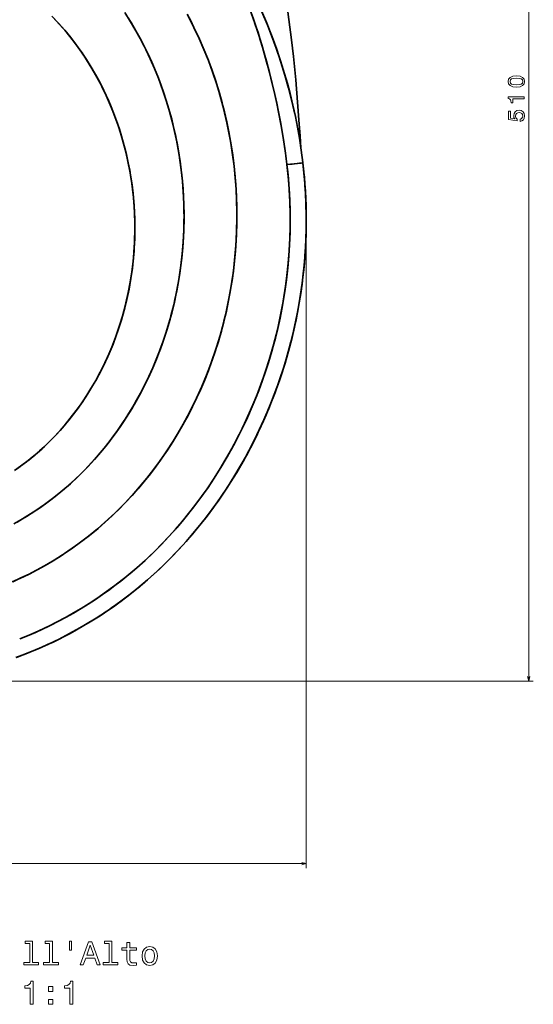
# Model space of a CAD drawing. Extents: x 410 to 1710, y 24 to 1526.
# Tile 3 of 7: x 653 to 878, y 24 to 455. Entities that reach past the tile are written whole.
import ezdxf

# ---------------------------------------------------------------- set-up
doc = ezdxf.new("R2010")
doc.units = 0

msp = doc.modelspace()

# ---------------------------------------------------------------- linework, layer by layer
at = {"color": 7, "lineweight": 13}
for p, q in [((876.28, 675.58), (876.28, 165.89)), ((778.83, 365.63), (778.83, 84.03)), ((596.51, 165.89), (878.28, 165.89)), ((410.17, 86.03), (778.83, 86.03))]:
    msp.add_line(p, q, dxfattribs=at)
at = {"color": 7, "lineweight": 35, "ltscale": 0.003928}
msp.add_line((769.65, 430.62), (769.66, 430.46), dxfattribs=at)
at = {"color": 7, "lineweight": 35, "ltscale": 0.001019}
msp.add_line((777.34, 392.76), (777.33, 392.8), dxfattribs=at)
at = {"color": 7, "lineweight": 35, "ltscale": 0.005183}
msp.add_line((777.36, 392.6), (777.33, 392.8), dxfattribs=at)
at = {"color": 7, "lineweight": 35, "ltscale": 0.001023}
msp.add_line((777.33, 392.8), (777.34, 392.76), dxfattribs=at)
at = {"color": 7, "lineweight": 35, "ltscale": 0.004833}
for p, q in [((777.36, 392.57), (777.34, 392.76)), ((777.34, 392.76), (777.36, 392.57))]:
    msp.add_line(p, q, dxfattribs=at)
at = {"color": 7, "lineweight": 35, "ltscale": 0.001355}
msp.add_line((770.38, 391.93), (770.38, 391.99), dxfattribs=at)
at = {"color": 7, "lineweight": 35, "ltscale": 0.001356}
msp.add_line((770.38, 391.93), (770.38, 391.99), dxfattribs=at)
at = {"color": 7, "lineweight": 35, "ltscale": 0.003154}
msp.add_line((770.4, 391.81), (770.38, 391.93), dxfattribs=at)
at = {"color": 7, "lineweight": 35, "ltscale": 0.003156}
msp.add_line((770.4, 391.81), (770.38, 391.93), dxfattribs=at)
at = {"color": 7, "lineweight": 35, "ltscale": 0.000568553}
msp.add_line((770.41, 391.81), (770.43, 391.81), dxfattribs=at)
at = {"color": 7, "lineweight": 35, "ltscale": 0.000565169}
msp.add_line((770.43, 391.81), (770.41, 391.81), dxfattribs=at)
at = {"color": 7, "lineweight": 35}
for points in [[(776.53, 399.17), (776.11, 404.35), (775.63, 411.46), (775.06, 419.17), (774.22, 428.94), (773.2, 439.07), (772.36, 446.38), (771.24, 455.34), (769.85, 465.52), (768.39, 475.58), (766.09, 490.53), (763.16, 509.23), (761.63, 519.16), (760.87, 524.27), (760.13, 529.39), (759.25, 535.11)], [(765.06, 422.45), (763.93, 427.33), (762.72, 432.19), (761.44, 437.03), (760.44, 440.64), (759.39, 444.24), (757.92, 448.96), (756.36, 453.65), (754.7, 458.29), (753.05, 462.53), (751.32, 466.73), (749.48, 470.88), (748.25, 473.51), (746.97, 476.11), (745.64, 478.74), (744.27, 481.35), (741.45, 486.46), (738.51, 491.52)], [(765.06, 422.45), (764.23, 426.06), (763.35, 429.67), (762.44, 433.27), (761.49, 436.86), (759.69, 443.23), (758.73, 446.41), (757.73, 449.57), (756.68, 452.71), (755.59, 455.84), (754, 460.12), (752.31, 464.37), (750.51, 468.58), (748.61, 472.73), (747.19, 475.68), (745.71, 478.61), (744, 481.85), (742.24, 485.06), (740.39, 488.3), (738.51, 491.52)], [(739.92, 494.64), (742.72, 490.27), (745.43, 485.84), (748.05, 481.35), (750.58, 476.81), (752.75, 472.71), (754.84, 468.57), (756.85, 464.39), (759.26, 459.08), (761.54, 453.7), (763.69, 448.26), (765.71, 442.76), (767.59, 437.21), (769.32, 431.6)], [(773.81, 413.94), (772.52, 419.66), (771.08, 425.35), (769.5, 431.02), (767.77, 436.64), (765.9, 442.23), (763.88, 447.77), (761.72, 453.27), (759.43, 458.71), (756.99, 464.11), (754.41, 469.45), (751.69, 474.74), (750.21, 477.49), (748.69, 480.23), (747.12, 482.98), (745.51, 485.71), (742.19, 491.12), (739.93, 494.64)], [(726.73, 457.6), (728.23, 454.73), (729.67, 451.84), (731.91, 447.07), (734.02, 442.23), (735.99, 437.33), (737.81, 432.37), (739.49, 427.37), (740.8, 423.12), (742, 418.84), (743.1, 414.54), (744.11, 410.18), (745.01, 405.8), (745.8, 401.39), (746.5, 396.95), (747.09, 392.5), (747.58, 388.03), (747.99, 383.07), (748.28, 378.1), (748.44, 373.12), (748.47, 368.14), (748.37, 363.16), (748.16, 358.65), (747.86, 354.14), (747.44, 349.64), (746.92, 345.15), (746.29, 340.68), (745.56, 336.22), (744.72, 331.79), (743.78, 327.39), (742.74, 323.01), (741.6, 318.7), (740.35, 314.42), (739.01, 310.16), (737.57, 305.97), (736.03, 301.81), (734.39, 297.68), (732.67, 293.64), (730.84, 289.63), (728.93, 285.68), (726.91, 281.77), (724.84, 277.98), (722.67, 274.24), (720.41, 270.56), (718.06, 266.94), (715.62, 263.37), (713.14, 259.93), (710.57, 256.56), (707.92, 253.25), (705.18, 250.01), (702.37, 246.84), (699.52, 243.81), (696.6, 240.84), (693.6, 237.96), (690.56, 235.18), (687.46, 232.49), (684.28, 229.88), (681.07, 227.38), (677.8, 224.97), (674.47, 222.64), (671.08, 220.41), (667.7, 218.31), (664.26, 216.29), (660.76, 214.38), (657.22, 212.55), (653.66, 210.84), (650.05, 209.23)], [(726.99, 457.1), (729.37, 452.45), (731.62, 447.73), (733.72, 442.94), (735.69, 438.1), (737.44, 433.44), (739.05, 428.73), (740.55, 423.97), (741.91, 419.18), (743.02, 414.86), (744.03, 410.51), (744.94, 406.13), (745.84, 401.15), (746.61, 396.14), (747.25, 391.12), (747.76, 386.08), (748.12, 381.12), (748.36, 376.15), (748.47, 371.17), (748.44, 366.19), (748.29, 361.22), (748.02, 356.39), (747.63, 351.56), (747.12, 346.75), (746.48, 341.96), (745.73, 337.18), (744.85, 332.43), (743.85, 327.69), (742.82, 323.34), (741.68, 319.01), (740.44, 314.7), (738.83, 309.63), (737.08, 304.61), (735.19, 299.64), (733.15, 294.74), (730.97, 289.89), (729.07, 285.97), (727.08, 282.09), (725, 278.27), (722.82, 274.49), (720.55, 270.78), (717.85, 266.61), (715.02, 262.53), (712.08, 258.53), (709.03, 254.61), (705.86, 250.8), (702.58, 247.08), (699.75, 244.04), (696.84, 241.08), (693.86, 238.2), (690.8, 235.39), (687.67, 232.67), (683.91, 229.58), (680.05, 226.61), (676.11, 223.76), (672.07, 221.05), (667.95, 218.46), (664.52, 216.44), (661.03, 214.52), (657.5, 212.69), (653.92, 210.96), (650.33, 209.35)], [(650.74, 234.63), (653.89, 236.4), (656.32, 237.85), (659.96, 240.16), (662.34, 241.77), (664.66, 243.41), (667.63, 245.64), (670.7, 248.07), (672.79, 249.81), (674.94, 251.68), (677.57, 254.09), (680.1, 256.52), (683.13, 259.61), (686.06, 262.78), (688.73, 265.86), (691.04, 268.66), (692.66, 270.72), (694.07, 272.58), (696.33, 275.68), (697.63, 277.56), (699.07, 279.7), (701.2, 283.02), (703.58, 286.98), (705.84, 291.02), (707.98, 295.12), (709.7, 298.64), (711.61, 302.85), (712.88, 305.85), (714.05, 308.77), (714.97, 311.18), (715.87, 313.67), (717.35, 318.06), (718.72, 322.53), (719.91, 326.87), (721.08, 331.66), (721.89, 335.39), (722.77, 340.02), (723.2, 342.58), (723.94, 347.71), (724.52, 352.86), (724.94, 358.04), (725.21, 363.22), (725.29, 366.54), (725.31, 369.87), (725.23, 374.43), (725.1, 377.75), (724.82, 382.15), (724.63, 384.53), (724.1, 389.55), (723.6, 393.29), (722.79, 398.39), (722.34, 400.86), (721.53, 404.85), (720.59, 408.95), (719.91, 411.69), (718.69, 416.12), (717.55, 419.86), (716.47, 423.15), (715.31, 426.44), (714.08, 429.7), (712.37, 433.93), (711.18, 436.68), (709.57, 440.17), (707.89, 443.61), (706.12, 447.01), (704.27, 450.36), (701.92, 454.35), (699.37, 458.4)], [(667.47, 456.72), (670.32, 453.71), (673.06, 450.6), (675.7, 447.39), (678.23, 444.08), (680.45, 440.97), (682.58, 437.79), (684.61, 434.53), (686.54, 431.22), (688.38, 427.84), (690.27, 424.09), (692.04, 420.27), (693.7, 416.39), (695.23, 412.46), (696.49, 408.88), (697.66, 405.27), (698.73, 401.63), (699.82, 397.45), (700.78, 393.23), (701.61, 388.98), (702.3, 384.71), (702.79, 381.12), (703.18, 377.51), (703.47, 373.89), (703.67, 370.25), (703.78, 366.62), (703.8, 362.99), (703.72, 359.36), (703.55, 355.73), (703.2, 351.13), (702.69, 346.53), (702.04, 341.94), (701.23, 337.38), (700.27, 332.85), (699.36, 329.14), (698.35, 325.46), (697.25, 321.81), (695.8, 317.55), (694.22, 313.33), (692.49, 309.17), (690.63, 305.07), (688.62, 301.04), (686.65, 297.4), (684.57, 293.82), (682.77, 290.94), (680.89, 288.1), (678.94, 285.33), (676.91, 282.61), (674.85, 280), (672.72, 277.45), (670.52, 274.96), (668.25, 272.53), (666.75, 271), (665.21, 269.49), (663.13, 267.53), (660.99, 265.62), (658.81, 263.77), (656.31, 261.76), (653.74, 259.82), (651.12, 257.96)], [(700.86, 456.07), (702.16, 453.95), (704.27, 450.36), (706.48, 446.34), (708.57, 442.26), (710.53, 438.11), (712.38, 433.9), (714.11, 429.63), (715.2, 426.74), (716.24, 423.82), (717.69, 419.44), (718.99, 415.05), (720.18, 410.63), (720.92, 407.57), (721.9, 403.12), (722.26, 401.28), (723.02, 397.04), (723.67, 392.79), (723.84, 391.56), (724.35, 387.33), (724.75, 383.03), (724.9, 381.05), (725.1, 377.76), (725.23, 374.47), (725.29, 372.34), (725.31, 368.12), (725.2, 363.13), (725.06, 360.07), (724.75, 355.5), (724.32, 350.95), (723.81, 346.74), (723.44, 344.17), (722.6, 339.07), (722.12, 336.53), (721.5, 333.53), (720.82, 330.53), (719.61, 325.73), (719.2, 324.23), (717.77, 319.38), (716.19, 314.59), (714.78, 310.68), (713.25, 306.75), (711.65, 302.94), (709.94, 299.17), (708.14, 295.45), (706.25, 291.78), (704.56, 288.7), (702.41, 285), (700.16, 281.38), (698.27, 278.5), (695.91, 275.1), (693.46, 271.77), (691.89, 269.74), (690.29, 267.74), (687.79, 264.75), (684.87, 261.47), (681.86, 258.29), (678.75, 255.21), (675.55, 252.23), (672.26, 249.37), (668.89, 246.62), (665.43, 243.98), (662.4, 241.82), (659.31, 239.74), (655.78, 237.52), (652.18, 235.43)], [(652.34, 258.81), (654.93, 260.7), (657.46, 262.67), (659.94, 264.71), (662.09, 266.59), (664.2, 268.52), (666.26, 270.51), (667.78, 272.04), (669.26, 273.59), (671.05, 275.54), (672.79, 277.52), (675.53, 280.83), (678.15, 284.25), (680.65, 287.75), (683.03, 291.34), (685.28, 295.02), (686.65, 297.4), (687.97, 299.81), (690, 303.79), (691.9, 307.84), (693.67, 311.96), (695.29, 316.13), (696.77, 320.36), (697.92, 323.98), (698.96, 327.64), (699.91, 331.32), (700.91, 335.82), (701.77, 340.36), (702.48, 344.92), (703.04, 349.5), (703.44, 354.08), (703.69, 358.59), (703.8, 363.11), (703.76, 367.63), (703.62, 371.5), (703.36, 375.37), (703, 379.22), (702.54, 383.05), (702.07, 386.23), (701.53, 389.4), (700.92, 392.56), (700.09, 396.31), (699.16, 400.03), (698.13, 403.71), (697, 407.36), (695.78, 410.94), (694.46, 414.48), (693.04, 417.97), (691.23, 422.07), (689.28, 426.09), (687.21, 430.03), (685, 433.88), (682.66, 437.65), (680.65, 440.67), (678.56, 443.63), (676.39, 446.51), (673.65, 449.9), (670.81, 453.17), (669.34, 454.77), (667.85, 456.33)], [(777.33, 392.8), (776.66, 398.21), (775.89, 403.39), (775.04, 408.18), (774.1, 412.88), (772.97, 417.91), (771.74, 422.89), (770.57, 427.26), (769.32, 431.6)], [(769.76, 396.85), (769.2, 400.73), (768.58, 404.61), (767.67, 409.75), (766.68, 414.86), (765.89, 418.66), (765.06, 422.45)], [(769.76, 396.85), (768.86, 402.86), (767.84, 408.85), (766.69, 414.82), (765.9, 418.64), (765.06, 422.45)], [(651.74, 176.13), (656.05, 177.75), (660.26, 179.47), (663.08, 180.68), (665.53, 181.79), (667.97, 182.93), (670.39, 184.11), (672.79, 185.33), (675.18, 186.58), (677.54, 187.86), (682.21, 190.54), (686.8, 193.35), (691.31, 196.3), (694.95, 198.82), (697.91, 200.97), (700.84, 203.19), (703.74, 205.47), (706.58, 207.81), (709.38, 210.2), (712.13, 212.65), (714.53, 214.87), (716.88, 217.12), (719.21, 219.44), (721.51, 221.8), (724.96, 225.5), (728.31, 229.3), (731.58, 233.2), (734.74, 237.18), (737.67, 241.07), (740.5, 245.02), (743.23, 249.02), (745.86, 253.08), (748.39, 257.18), (750.16, 260.19), (751.59, 262.72), (752.99, 265.27), (754.37, 267.85), (755.7, 270.45), (757.01, 273.08), (758.28, 275.72), (759.51, 278.39), (760.71, 281.07), (762.06, 284.23), (763.37, 287.4), (765.06, 291.78), (766.66, 296.17), (768.15, 300.57), (769.54, 304.98), (771.07, 310.28), (772.47, 315.63), (773.74, 321.04), (774.47, 324.47), (775.14, 327.91), (775.77, 331.41), (776.33, 334.91), (777, 339.58), (777.56, 344.23), (778.01, 348.87), (778.36, 353.49), (778.65, 358.81), (778.8, 364.14), (778.82, 369.47), (778.71, 374.83), (778.51, 379.25), (778.22, 383.68), (777.84, 388.12), (777.36, 392.57)], [(777.36, 392.57), (777.79, 388.66), (778.06, 385.73), (778.29, 382.79), (778.6, 377.43), (778.78, 372.07), (778.83, 366.7), (778.74, 361.33), (778.51, 355.96), (778.16, 350.6), (777.66, 345.25), (777.04, 339.92), (776.37, 335.16), (775.6, 330.42), (774.72, 325.7), (773.51, 320), (772.15, 314.34), (770.63, 308.71), (768.97, 303.14), (767.15, 297.6), (765.19, 292.12), (763.08, 286.7), (761.24, 282.29), (759.3, 277.92), (757.26, 273.59), (755.13, 269.32), (752.61, 264.56), (749.97, 259.86), (747.2, 255.23), (744.33, 250.68), (741.33, 246.2), (738.21, 241.81), (734.98, 237.49), (732.14, 233.89), (729.22, 230.36), (726.21, 226.9), (723.12, 223.5), (720.02, 220.25), (716.83, 217.08), (713.58, 213.98), (710.84, 211.49), (708.06, 209.06), (705.22, 206.68), (701.18, 203.45), (697.04, 200.33), (692.82, 197.34), (688.54, 194.47), (684.18, 191.72), (679.74, 189.1), (675.23, 186.61), (670.66, 184.24), (666.01, 182.01), (661.38, 179.94), (656.69, 178), (651.94, 176.2)], [(770.43, 391.81), (774.95, 392.33), (776.66, 392.52), (777.34, 392.57), (777.35, 392.57), (777.36, 392.57), (777.36, 392.57), (777.36, 392.57)], [(777.36, 392.57), (777.36, 392.57), (777.34, 392.57), (777.23, 392.57), (775.95, 392.44), (772.71, 392.08), (770.43, 391.81)], [(704.59, 215.38), (707.3, 217.79), (709.96, 220.25), (712.57, 222.76), (715.65, 225.87), (718.66, 229.06), (721.59, 232.31), (724.5, 235.69), (727.32, 239.14), (730.07, 242.66), (733, 246.6), (735.83, 250.62), (738.55, 254.71), (741.18, 258.87), (743.7, 263.08), (746.12, 267.36), (748.44, 271.7), (750.81, 276.41), (753.06, 281.18), (755.18, 286), (757.19, 290.88), (759.01, 295.65), (760.71, 300.46), (762.3, 305.31), (763.76, 310.21), (765.11, 315.13), (766.33, 320.09), (767.35, 324.7), (768.27, 329.33), (769.09, 333.97), (769.8, 338.64), (770.4, 343.32), (770.96, 348.68), (771.38, 354.05), (771.67, 359.44), (771.81, 364.82), (771.81, 370.21), (771.68, 375.59), (771.4, 380.96), (771.05, 385.62), (770.75, 388.72), (770.41, 391.81)], [(704.59, 215.38), (708.25, 218.66), (711.81, 222.03), (715.29, 225.5), (718.67, 229.06), (722.25, 233.05), (725.71, 237.15), (729.05, 241.33), (732.28, 245.62), (735.39, 249.99), (738.47, 254.59), (741.43, 259.27), (744.25, 264.04), (746.95, 268.88), (749.51, 273.79), (751.06, 276.93), (752.56, 280.1), (754.49, 284.38), (756.31, 288.7), (758.04, 293.07), (759.67, 297.48), (761.21, 301.94), (762.64, 306.43), (763.97, 310.95), (765.32, 315.96), (766.54, 321.01), (767.64, 326.08), (768.61, 331.18), (769.45, 336.3), (770.17, 341.46), (770.76, 346.62), (771.22, 351.8), (771.55, 356.99), (771.76, 362.19), (771.83, 366.87), (771.8, 371.55), (771.65, 376.23), (771.36, 381.43), (770.94, 386.63), (770.4, 391.81)], [(653.35, 184.28), (657.54, 185.98), (661.67, 187.79), (665.76, 189.7), (669.8, 191.73), (673.35, 193.62), (676.85, 195.59), (680.31, 197.64), (683.73, 199.77), (687.1, 201.97), (690.41, 204.25), (694.06, 206.9), (697.64, 209.64), (701.15, 212.46), (704.59, 215.38)]]:
    msp.add_lwpolyline(points, dxfattribs=at)
at = {"color": 7, "lineweight": 13}
for points in [[(870.86, 425.78), (872.45, 425.93), (873.58, 426.4), (874.26, 427.16), (874.48, 428.21), (874.26, 429.25), (873.58, 430.01), (872.45, 430.47), (870.86, 430.63), (869.29, 430.47), (868.66, 430.28), (868.15, 430.01), (867.46, 429.25), (867.23, 428.21), (867.46, 427.16), (868.16, 426.4), (869.29, 425.93)], [(870.86, 426.75), (869.64, 426.83), (868.76, 427.08), (868.25, 427.53), (868.07, 428.21), (868.25, 428.88), (868.76, 429.33), (869.64, 429.58), (870.86, 429.66), (872.09, 429.58), (872.97, 429.33), (873.48, 428.88), (873.66, 428.21), (873.48, 427.53), (872.97, 427.08), (872.09, 426.83)], [(874.28, 420.56), (874.28, 421.47), (867.23, 421.47), (867.23, 420.79), (867.85, 420.61), (868.26, 420.24), (868.5, 419.69), (868.58, 418.92), (869.3, 418.92), (869.3, 420.56)], [(872.46, 410.76), (873.28, 410.99), (873.93, 411.48), (874.33, 412.21), (874.48, 413.14), (874.3, 414.15), (873.81, 414.95), (873.02, 415.46), (872.01, 415.65), (871.07, 415.48), (870.34, 414.99), (869.86, 414.23), (869.69, 413.26), (869.81, 412.5), (870.15, 411.91), (868.26, 412.2), (868.26, 415.26), (867.43, 415.26), (867.43, 411.52), (871.14, 410.97), (871.14, 411.77), (870.67, 412.36), (870.5, 413.1), (870.61, 413.75), (870.93, 414.24), (871.43, 414.56), (872.06, 414.67), (872.7, 414.56), (873.19, 414.23), (873.5, 413.74), (873.62, 413.1), (873.55, 412.57), (873.31, 412.16), (872.95, 411.85), (872.46, 411.7)], [(657.77, 50.99), (657.77, 42.77), (655.16, 42.77), (655.16, 41.71), (661.63, 41.71), (661.63, 42.77), (659.04, 42.77), (659.04, 52.05), (655.78, 52.05), (655.78, 50.99)], [(666.45, 50.99), (666.45, 42.77), (663.84, 42.77), (663.84, 41.71), (670.31, 41.71), (670.31, 42.77), (667.71, 42.77), (667.71, 52.05), (664.46, 52.05), (664.46, 50.99)], [(675.11, 52.07), (675.11, 48.15), (676.07, 48.15), (676.07, 52.07)], [(679.87, 41.71), (681.2, 41.71), (682.25, 44.65), (686.24, 44.65), (687.3, 41.71), (688.65, 41.71), (684.99, 51.72), (683.52, 51.72)], [(692.47, 50.99), (692.47, 42.77), (689.86, 42.77), (689.86, 41.71), (696.33, 41.71), (696.33, 42.77), (693.74, 42.77), (693.74, 52.05), (690.48, 52.05), (690.48, 50.99)], [(682.71, 45.87), (684.26, 50.28), (685.8, 45.87)], [(700.32, 48.1), (700.32, 44.23), (700.41, 42.98), (700.81, 42.11), (701.62, 41.61), (702.99, 41.43), (704.49, 41.51), (704.49, 42.6), (703.39, 42.51), (702.4, 42.63), (701.86, 42.99), (701.63, 43.59), (701.59, 44.44), (701.59, 48.1), (704.49, 48.1), (704.49, 49.19), (701.59, 49.19), (701.59, 51.45), (700.32, 51.45), (700.32, 49.19), (698.13, 49.19), (698.13, 48.1)], [(706.92, 45.57), (707.15, 43.81), (707.81, 42.51), (708.87, 41.71), (710.28, 41.43), (711.68, 41.71), (712.73, 42.5), (713.39, 43.8), (713.64, 45.57), (713.39, 47.33), (712.73, 48.64), (711.68, 49.43), (710.28, 49.72), (708.87, 49.43), (707.81, 48.62), (707.15, 47.33)], [(708.22, 45.58), (708.35, 46.88), (708.75, 47.82), (709.4, 48.39), (710.28, 48.59), (711.14, 48.39), (711.79, 47.83), (712.19, 46.88), (712.34, 45.58), (712.19, 44.27), (711.79, 43.32), (711.14, 42.74), (710.28, 42.56), (709.4, 42.74), (708.75, 43.32), (708.35, 44.27)], [(657.97, 24.43), (659.28, 24.43), (659.28, 34.5), (658.3, 34.5), (658.04, 33.62), (657.53, 33.03), (656.73, 32.69), (655.64, 32.57), (655.64, 31.55), (657.97, 31.55)], [(675.32, 24.43), (676.63, 24.43), (676.63, 34.5), (675.65, 34.5), (675.39, 33.62), (674.87, 33.03), (674.08, 32.69), (672.99, 32.57), (672.99, 31.55), (675.32, 31.55)], [(665.91, 30.02), (667.9, 30.02), (667.9, 32.17), (665.91, 32.17)], [(665.91, 24.43), (667.9, 24.43), (667.9, 26.58), (665.91, 26.58)]]:
    msp.add_lwpolyline(points, close=True, dxfattribs=at)
for points in [[(875.76, 167.83), (876.28, 165.89), (876.8, 167.83)], [(776.9, 85.51), (778.83, 86.03), (776.9, 86.54)]]:
    msp.add_lwpolyline(points, dxfattribs=at)
at = {"color": 7, "lineweight": 35}
for centre, radius, start, end in [((524.7, 363.19), 247.36, 6.6863, 7.8207), ((524.75, 363.19), 247.31, 6.6859, 7.8206), ((562.95, 367.61), 215.88, 347.6488, 353.0029), ((588.04, 349.26), 184.55, 309.0855, 310.1994), ((588.2, 349.03), 184.28, 302.7905, 307.0033)]:
    msp.add_arc(centre, radius, start, end, dxfattribs=at)
for centre, major_axis, ratio, start_param, end_param in [((642.66, 358.59), (-19.33, -170.34), 0.791344, 1.566991, 1.860374), ((602.4, 357.08), (-50.21, -187.74), 0.900723, 1.341245, 1.610963), ((617.67, 312.05), (-118.94, -94.55), 0.855188, 1.2245, 1.62274)]:
    msp.add_ellipse(centre, major_axis=major_axis, ratio=ratio, start_param=start_param, end_param=end_param, dxfattribs=at)

doc.saveas('drawing.dxf')
